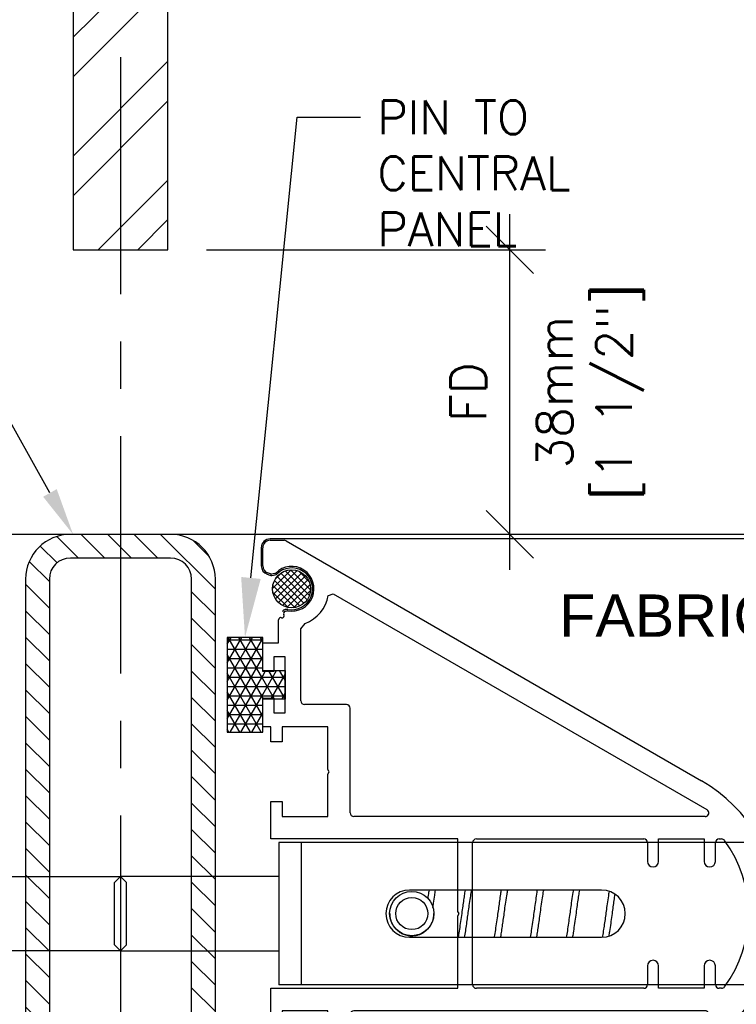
# Model space of a CAD drawing. Header units: inches. Extents: x 0 to 70.2, y -46 to 53.5.
# Tile 15 of 33: x 40.7 to 44.5, y 9.4 to 14.6. Entities that reach past the tile are written whole.
import ezdxf
from ezdxf import colors
from ezdxf.entities.mleader import LeaderData, LeaderLine
from ezdxf.math import Vec2, Vec3

# ---------------------------------------------------------------- set-up
doc = ezdxf.new("R2010")
doc.units = ezdxf.units.IN
doc.header["$MEASUREMENT"] = 0
doc.linetypes.add('CENTER', pattern=[2, 1.25, -0.25, 0.25, -0.25])
for name, color, linetype in [('1-ARCH', 1, 'Continuous'), ('1-DIM', 4, 'Continuous'), ('1-MOUNT', 155, 'Continuous'), ('1-PANEL EDGE', 2, 'Continuous'), ('1-REF', 4, 'Continuous'), ('1-TEXT', 2, 'Continuous')]:
    doc.layers.add(name, color=color, linetype=linetype)
doc.styles.add('TEXT', font='romans.shx')
doc.dimstyles.new('DIM 6-12', dxfattribs={"dimscale": 2, "dimtxt": 0.09375, "dimasz": 0.125, "dimexe": 0.09375, "dimexo": 0.09375, "dimgap": 0.0625, "dimtad": 1, "dimdec": 5, "dimzin": 3, "dimdsep": 46, "dimlunit": 5, "dimtxsty": 'TEXT', "dimblk": 'OBLIQUE', "dimcen": 0.09375, "dimdle": 0.09375, "dimclrd": 256, "dimclre": 4, "dimclrt": 2, "dimadec": 0, "dimazin": 0, "dimtfac": 1, "dimtdec": 5, "dimtmove": 0, "dimatfit": 3, "dimfxl": 0, "dimtolj": 1, "dimtzin": 0, "dimlwd": -1, "dimlwe": -1, "dimarcsym": 0})
pattern_1 = [(0, (-16416.084545, -5642.723653), (0, 0.04921259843), []), (60, (-16416.084545, -5642.723653), (-0.04261936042, 0.02460629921), []), (120, (-16416.084545, -5642.723653), (-0.04261936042, -0.02460629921), [])]
pattern_2 = [(45, (2997.087934, -1573.533156), (-0.01767766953, 0.01767766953), []), (135, (2997.087934, -1573.533156), (-0.01767766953, -0.01767766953), [])]

# ---------------------------------------------------------------- blocks, each defined once
blk = doc.blocks.new('Rahmenprofil')
at = {"layer": '1-MOUNT'}
for p, q in [((-0.1, 60), (1.77, 60)), ((2.02, 59.93), (57.66, 27.81)), ((-1.1, 56.57), (-1.1, 59)), ((-0.08, 55.5), (-0.45, 55.63)), ((0.52, 55.56), (0.07, 55.48)), ((7.68, 52.6), (8.32, 52.83)), ((8.32, 52.83), (58.37, 23.93)), ((1.94, 50.53), (2.13, 50.56)), ((1, 46.29), (1, 49.35)), ((4, 48.14), (4.58, 48.85)), ((4, 38.5), (4, 48.14)), ((-1.1, 42.45), (-1.1, 46.29)), ((-1.1, 46.29), (1, 46.29)), ((1.9, 44.4), (0.4, 44.4)), ((0.4, 44.4), (0.4, 42.45)), ((1.9, 36.9), (1.9, 44.4)), ((0.4, 42.45), (-1.1, 42.45)), ((-1.1, 35), (-1.1, 38.85)), ((-1.1, 38.85), (0.4, 38.85)), ((0.4, 38.85), (0.4, 36.9)), ((10.1, 38), (4.5, 38)), ((10.6, 23.5), (10.6, 37.5)), ((0.4, 36.9), (1.9, 36.9)), ((0, 35), (-1.1, 35)), ((0, 33), (0, 35)), ((7.6, 35), (1.5, 35)), ((1.5, 35), (1.5, 33)), ((7.6, 29.3), (7.6, 35)), ((1.5, 33), (0, 33)), ((7.8, 29), (7.6, 29.3)), ((7.6, 28.7), (7.8, 29)), ((7.6, 23), (7.6, 28.7)), ((0, 20), (0, 25)), ((0, 25), (1.5, 25)), ((1.5, 25), (1.5, 23)), ((1.5, 23), (7.6, 23)), ((58.12, 23), (11.1, 23)), ((25, 20), (0, 20)), ((25, 10.3), (25, 20)), ((27.5, 20), (49.9, 20)), ((51.9, 17), (51.9, 20)), ((51.9, 20), (58, 20)), ((58, 20), (58, 17)), ((60, 20), (60.33, 20)), ((27, 0.5), (27, 19.5)), ((50.4, 19.5), (50.4, 17)), ((59.5, 17), (59.5, 19.5)), ((25.2, 10), (25, 10.3)), ((25, 9.7), (25.2, 10)), ((25, 0), (25, 9.7)), ((50.4, 3), (50.4, 0.5)), ((51.9, 0), (51.9, 3)), ((58, 3), (58, 0)), ((59.5, 0.5), (59.5, 3)), ((0, -5), (0, 0)), ((0, 0), (25, 0)), ((49.9, 0), (27.5, 0)), ((58, 0), (51.9, 0)), ((60.33, 0), (60, 0)), ((7.6, -3), (1.5, -3)), ((1.5, -3), (1.5, -5)), ((7.6, -8.7), (7.6, -3)), ((8.32, -32.83), (58.37, -3.93)), ((10.6, -3.5), (10.6, -17.5)), ((58.12, -3), (11.1, -3)), ((1.5, -5), (0, -5)), ((57.66, -7.81), (2.02, -39.93)), ((7.8, -9), (7.6, -8.7)), ((7.6, -9.3), (7.8, -9)), ((7.6, -15), (7.6, -9.3)), ((0, -15), (0, -13)), ((0, -13), (1.5, -13)), ((1.5, -13), (1.5, -15)), ((-1.1, -18.85), (-1.1, -15)), ((-1.1, -15), (0, -15)), ((1.5, -15), (7.6, -15)), ((1.9, -16.9), (0.4, -16.9)), ((0.4, -16.9), (0.4, -18.85)), ((1.9, -24.4), (1.9, -16.9)), ((10.1, -18), (4.5, -18)), ((0.4, -18.85), (-1.1, -18.85)), ((4, -18.5), (4, -28.14)), ((-1.1, -26.29), (-1.1, -22.45)), ((-1.1, -22.45), (0.4, -22.45)), ((0.4, -22.45), (0.4, -24.4)), ((0.4, -24.4), (1.9, -24.4)), ((1, -26.29), (-1.1, -26.29)), ((1, -29.35), (1, -26.29)), ((4, -28.14), (4.58, -28.85)), ((2.13, -30.56), (1.94, -30.53)), ((7.68, -32.6), (8.32, -32.83)), ((-0.45, -35.63), (-0.08, -35.5)), ((0.07, -35.48), (0.52, -35.56)), ((-1.1, -39), (-1.1, -36.57)), ((1.77, -40), (-0.1, -40))]:
    blk.add_line(p, q, dxfattribs=at)
for centre, radius, start, end in [((-0.1, 59), 1, 90, 180), ((1.77, 59.5), 0.5, 60, 90), ((-0.1, 56.57), 1, 180, 249.6578), ((0.02, 55.78), 0.3, 249.6578, 279.6578), ((0.49, 55.76), 0.2, 279.6578, 315.3169), ((2.76, 53.51), 3, 259.2937, 135.3169), ((2.76, 53.51), 5, 291.3304, 349.5634), ((1.99, 50.23), 0.3, 99.6578, 211.625), ((2.17, 50.36), 0.2, 79.2937, 99.6578), ((1.3, 49.35), 0.3, 72.1882, 180), ((1.48, 49.92), 0.3, 252.1882, 31.625), ((4.5, 38.5), 0.5, 180, 270), ((10.1, 37.5), 0.5, 0, 90), ((47.37, 10), 20.56, 300, 60), ((58.12, 23.5), 0.5, 270, 60), ((11.1, 23.5), 0.5, 180, 270), ((27.5, 19.5), 0.5, 90, 180), ((49.9, 19.5), 0.5, 0, 90), ((60, 19.5), 0.5, 90, 180), ((60.33, 19.5), 0.5, 36.2539, 90), ((47.37, 10), 16.56, 323.7461, 36.2539), ((51.15, 17), 0.75, 180, 0), ((58.75, 17), 0.75, 180, 0), ((51.15, 3), 0.75, 0, 180), ((58.75, 3), 0.75, 0, 180), ((27.5, 0.5), 0.5, 180, 270), ((49.9, 0.5), 0.5, 270, 0), ((60, 0.5), 0.5, 180, 270), ((60.33, 0.5), 0.5, 270, 323.7461), ((11.1, -3.5), 0.5, 90, 180), ((58.12, -3.5), 0.5, 300, 90), ((4.5, -18.5), 0.5, 90, 180), ((10.1, -17.5), 0.5, 270, 0), ((2.76, -33.51), 5, 10.4366, 68.6696), ((1.3, -29.35), 0.3, 180, 287.8118), ((1.48, -29.92), 0.3, 328.375, 107.8118), ((1.99, -30.23), 0.3, 148.375, 260.3422), ((2.76, -33.51), 3, 224.6831, 100.7063), ((2.17, -30.36), 0.2, 260.3422, 280.7063), ((0.02, -35.78), 0.3, 80.3422, 110.3422), ((0.49, -35.76), 0.2, 44.6831, 80.3422), ((-0.1, -36.57), 1, 110.3422, 180), ((-0.1, -39), 1, 180, 270), ((1.77, -39.5), 0.5, 270, 300)]:
    blk.add_arc(centre, radius, start, end, dxfattribs=at)
blk = doc.blocks.new('LF_SpringBolt3')
at = {"layer": '1-MOUNT'}
for p, q in [((-23.94, 9.52), (-23.94, -9.52)), ((-20.97, 9.52), (-23.94, 9.52)), ((-20.97, 9.52), (-20.97, -9.52)), ((60.58, 9.52), (-20.97, 9.52)), ((-45.14, 4.98), (-45.95, 4.17)), ((-45.95, -4.17), (-45.95, 4.17)), ((-23.94, 4.98), (-45.14, 4.98)), ((-45.14, 4.98), (-45.14, -4.98)), ((19.27, 3.16), (-6.46, 3.16)), ((-9.11, 0.01), (-9.11, 0)), ((-3.18, 0), (-3.18, 0.01)), ((-6.46, -3.16), (19.27, -3.16)), ((-45.95, -4.17), (-45.14, -4.98)), ((-45.14, -4.98), (-23.94, -4.98)), ((-20.97, -9.52), (-23.94, -9.52)), ((60.58, -9.52), (-20.97, -9.52))]:
    blk.add_line(p, q, dxfattribs=at)
for radius in [2.97, 2.15]:
    blk.add_circle((-6.15, 0.01), radius, dxfattribs=at)
for centre, start, end in [((-6.46, 0), 90, 270), ((19.27, 0), 270, 90)]:
    blk.add_arc(centre, 3.16, start, end, dxfattribs=at)
for points, knots in [([(-3.84, 3.16), (-3.88, 2.93), (-3.93, 2.57), (-3.99, 2.17), (-4.01, 2.03)], [0, 0, 0, 0, 0.6378752, 1, 1, 1, 1]), ([(-3.32, 0.81), (-3.29, 1.01), (-3.21, 1.58), (-3.09, 2.37), (-3.01, 2.91), (-2.97, 3.13)], [0, 0, 0, 0, 0.241534, 0.691453, 1, 1, 1, 1]), ([(0.98, 3.16), (0.95, 2.92), (0.87, 2.44), (0.75, 1.63), (0.63, 0.73), (0.49, -0.27), (0.34, -1.33), (0.19, -2.31), (0.1, -2.92), (0.05, -3.16), (0.05, -3.16)], [0, 0, 0, 0, 0.120837, 0.24625, 0.377183, 0.523505, 0.688433, 0.855096, 0.997092, 1, 1, 1, 1]), ([(0.93, -3.16), (0.97, -2.88), (1.07, -2.32), (1.2, -1.41), (1.33, -0.5), (1.45, 0.42), (1.59, 1.39), (1.73, 2.35), (1.82, 2.91), (1.86, 3.16)], [0, 0, 0, 0, 0.150741, 0.2964635, 0.4316106, 0.5604669, 0.7055656, 0.8682566, 1, 1, 1, 1]), ([(5.81, 3.16), (5.78, 2.97), (5.71, 2.52), (5.59, 1.73), (5.47, 0.83), (5.34, -0.11), (5.19, -1.13), (5.04, -2.15), (4.94, -2.84), (4.88, -3.13), (4.88, -3.16)], [0, 0, 0, 0, 0.097133, 0.2369338, 0.3666821, 0.5007488, 0.6530897, 0.8220158, 0.9828218, 1, 1, 1, 1]), ([(5.75, -3.16), (5.77, -3.08), (5.82, -2.76), (5.92, -2.13), (6.04, -1.3), (6.17, -0.41), (6.3, 0.55), (6.44, 1.58), (6.58, 2.49), (6.66, 2.99), (6.69, 3.16)], [0, 0, 0, 0, 0.046997, 0.181494, 0.312591, 0.44025, 0.578891, 0.735808, 0.906679, 1, 1, 1, 1]), ([(10.64, 3.16), (10.62, 3.06), (10.56, 2.66), (10.44, 1.87), (10.3, 0.87), (10.16, -0.14), (10.01, -1.2), (9.86, -2.25), (9.75, -2.87), (9.7, -3.16)], [0, 0, 0, 0, 0.0532998, 0.2154366, 0.365836, 0.5051875, 0.6614234, 0.8394436, 1, 1, 1, 1]), ([(10.58, -3.16), (10.59, -3.08), (10.65, -2.77), (10.74, -2.15), (10.87, -1.29), (11.01, -0.32), (11.15, 0.75), (11.31, 1.83), (11.43, 2.65), (11.49, 3.05), (11.51, 3.16)], [0, 0, 0, 0, 0.0480838, 0.1736446, 0.3081735, 0.4535158, 0.6104099, 0.7815459, 0.9413027, 1, 1, 1, 1]), ([(15.47, 3.16), (15.45, 3.06), (15.37, 2.62), (15.25, 1.77), (15.1, 0.72), (14.97, -0.29), (14.82, -1.3), (14.68, -2.29), (14.58, -2.88), (14.53, -3.16)], [0, 0, 0, 0, 0.056397, 0.233949, 0.390134, 0.529663, 0.680422, 0.843136, 1, 1, 1, 1]), ([(15.4, -3.16), (15.44, -2.97), (15.52, -2.48), (15.65, -1.57), (15.81, -0.49), (15.95, 0.58), (16.09, 1.56), (16.22, 2.42), (16.3, 2.92), (16.34, 3.16)], [0, 0, 0, 0, 0.106215, 0.264768, 0.437063, 0.595219, 0.741555, 0.877063, 1, 1, 1, 1]), ([(20.26, 2.97), (20.24, 2.86), (20.17, 2.43), (20.05, 1.61), (19.91, 0.6), (19.79, -0.34), (19.66, -1.24), (19.52, -2.12), (19.42, -2.79), (19.37, -3.09), (19.36, -3.15)], [0, 0, 0, 0, 0.057718, 0.232397, 0.388826, 0.526345, 0.661832, 0.807932, 0.963476, 1, 1, 1, 1]), ([(20.26, -2.98), (20.29, -2.78), (20.38, -2.26), (20.52, -1.33), (20.67, -0.28), (20.8, 0.69), (20.92, 1.57), (21.01, 2.2), (21.06, 2.52), (21.07, 2.59)], [0, 0, 0, 0, 0.122851, 0.320395, 0.502939, 0.664, 0.811265, 0.962056, 1, 1, 1, 1]), ([(-9.11, 0), (-9.11, -0.07), (-9.11, -0.22), (-9.08, -0.45), (-9.04, -0.67), (-8.96, -0.96), (-8.82, -1.31), (-8.59, -1.7), (-8.3, -2.05), (-8.01, -2.32), (-7.74, -2.51), (-7.51, -2.64), (-7.27, -2.75), (-6.97, -2.85), (-6.61, -2.94), (-6.2, -2.97), (-5.78, -2.95), (-5.38, -2.87), (-4.99, -2.74), (-4.61, -2.55), (-4.25, -2.3), (-3.97, -2.02), (-3.76, -1.77), (-3.62, -1.55), (-3.49, -1.32), (-3.38, -1.07), (-3.3, -0.83), (-3.24, -0.58), (-3.2, -0.33), (-3.18, -0.13), (-3.19, -0.02), (-3.19, 0)], [0, 0, 0, 0, 0.023421, 0.047024, 0.071189, 0.09554, 0.14249, 0.190629, 0.241214, 0.292972, 0.321092, 0.349414, 0.378424, 0.407702, 0.450714, 0.494929, 0.537966, 0.582295, 0.625059, 0.668737, 0.718873, 0.770138, 0.798363, 0.826795, 0.855925, 0.885321, 0.911617, 0.938141, 0.965431, 0.993005, 1, 1, 1, 1])]:
    blk.add_open_spline(points, degree=3, knots=knots, dxfattribs=at)
blk = doc.blocks.new('_Oblique')
at = {"color": 0, "linetype": 'ByBlock', "lineweight": -2}
blk.add_line((-0.5, -0.5), (0.5, 0.5), dxfattribs=at)
blk = doc.blocks.new('*D66')
at = {"layer": '1-DIM', "transparency": 16777216}
blk.add_line((43.3137, 11.7305), (43.3137, 13.6055), dxfattribs=at)
at = {"layer": '1-DIM', "color": 4, "transparency": 16777216}
for p, q in [((41.7141, 13.418), (43.5012, 13.418)), ((41.7141, 11.918), (43.5012, 11.918))]:
    blk.add_line(p, q, dxfattribs=at)
at = {"layer": 'Defpoints', "color": 0, "transparency": 16777216}
for p in [(41.5266, 13.418), (43.3137, 13.418), (41.5266, 11.918)]:
    blk.add_point(p, dxfattribs=at)
at = {"layer": '1-DIM', "transparency": 16777216, "xscale": 0.25, "yscale": 0.25, "zscale": 0.25}
for p, rotation in [((43.3137, 13.418), 90), ((43.3137, 11.918), 270)]:
    blk.add_blockref('_Oblique', p, dxfattribs=dict(at, rotation=rotation))
at = {"layer": '1-DIM', "color": 2, "transparency": 16777216, "char_height": 0.1875, "attachment_point": 5, "rotation": 90, "style": 'TEXT', "bg_fill": 3, "box_fill_scale": 1.25, "bg_fill_color": 256, "bg_fill_true_color": 13158600, "bg_fill_transparency": 0}
for s, insert in [('\\A1;38mm\\P[1 1/2"]', (43.7378, 12.668)), ('\\A1;FD', (43.0949, 12.668))]:
    blk.add_mtext(s, dxfattribs=dict(at, insert=insert))
blk = doc.blocks.new('*D67')
at = {"layer": '1-DIM', "transparency": 16777216}
blk.add_line((44.9069, 11.7305), (44.9069, 21.4731), dxfattribs=at)
at = {"layer": '1-DIM', "color": 4, "transparency": 16777216}
for p, q in [((42.0925, 21.2856), (45.0944, 21.2856)), ((42.0925, 11.918), (45.0944, 11.918))]:
    blk.add_line(p, q, dxfattribs=at)
at = {"layer": 'Defpoints', "color": 0, "transparency": 16777216}
for p in [(41.905, 21.2856), (44.9069, 21.2856), (41.905, 11.918)]:
    blk.add_point(p, dxfattribs=at)
at = {"layer": '1-DIM', "transparency": 16777216, "xscale": 0.25, "yscale": 0.25, "zscale": 0.25}
for p, rotation in [((44.9069, 21.2856), 90), ((44.9069, 11.918), 270)]:
    blk.add_blockref('_Oblique', p, dxfattribs=dict(at, rotation=rotation))
at = {"layer": '1-DIM', "color": 2, "transparency": 16777216, "char_height": 0.1875, "attachment_point": 5, "rotation": 90, "style": 'TEXT', "bg_fill": 3, "box_fill_scale": 1.25, "bg_fill_color": 256, "bg_fill_true_color": 13158600, "bg_fill_transparency": 0}
for s, insert in [('\\A1;NOM. 305mm [12"]', (45.1748, 16.6018)), ('\\A1;FD', (44.6881, 16.6018))]:
    blk.add_mtext(s, dxfattribs=dict(at, insert=insert))

msp = doc.modelspace()

# ---------------------------------------------------------------- hatches: boundary and pattern name
at = {"layer": '1-ARCH'}
h = msp.add_hatch(dxfattribs=at)
h.set_pattern_fill('ANSI32', color=8, scale=1.181102)
h.set_pattern_definition([(45, (-17159.006, -5643.2826), (-0.313187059, 0.313187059), []), (45, (-17158.79723, -5643.2826), (-0.313187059, 0.313187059), [])])
h.paths.add_polyline_path([(41.511158, 21.285554), (41.011158, 21.285554), (41.011158, 13.417971), (41.511158, 13.417971)])
h = msp.add_hatch(dxfattribs=at)
h.set_pattern_fill('ANSI31', color=8, scale=0.787402, angle=90)
h.set_pattern_definition([(135, (5784.92534, -16488.88455), (-0.06959712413, -0.06959712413), [])])
h.paths.add_polyline_path([(41.761158, 11.681748), (41.761158, 9.917968), (41.636158, 9.917968), (41.636158, 11.681748, 0.41421356), (41.524937, 11.792968), (40.997378, 11.792968, 0.41421356), (40.886158, 11.681748), (40.886158, 10.065606), (40.761158, 10.065606), (40.761158, 11.681748, -0.41421356), (40.997378, 11.917968), (41.524937, 11.917968, -0.41421356)])
h.paths.add_polyline_path([(41.761158, 9.917968), (41.761158, 9.532145), (41.636158, 9.532145), (41.636158, 9.74868), (41.636158, 9.917968)])
h.paths.add_polyline_path([(41.761158, 9.532145), (41.761158, 8.701057), (41.761158, 8.154189, -0.41421356), (41.524937, 7.917968), (40.997378, 7.917968, -0.41421356), (40.761158, 8.154189), (40.761158, 9.77033), (40.886158, 9.77033), (40.886158, 8.154189, 0.41421356), (40.997378, 8.042968), (41.524937, 8.042968, 0.41421356), (41.636158, 8.154189), (41.636158, 9.532145)])
h.paths.add_polyline_path([(40.886158, 10.065606), (40.886158, 9.917968), (40.761158, 9.917968), (40.761158, 10.065606)], flags=17)
h.paths.add_polyline_path([(40.886158, 9.917968), (40.886158, 9.77033), (40.761158, 9.77033), (40.761158, 9.917968)])
at = {"layer": '1-MOUNT'}
h = msp.add_hatch(dxfattribs=at)
h.set_pattern_fill('ANSI37', color=8, scale=0.007874, style=0, pattern_type=2)
h.set_pattern_definition(pattern_2)
h.paths.add_polyline_path([(42.06295, 11.630811), (42.062975, 11.633036), (42.06305, 11.635281), (42.063177, 11.637542), (42.063356, 11.63982), (42.063589, 11.642112), (42.063878, 11.644416), (42.064222, 11.646731), (42.064624, 11.649055), (42.065084, 11.651386), (42.065603, 11.653722), (42.066182, 11.65606), (42.066821, 11.658399), (42.067521, 11.660737), (42.068282, 11.66307), (42.069105, 11.665398), (42.06999, 11.667717), (42.070937, 11.670025), (42.071947, 11.672321), (42.073018, 11.6746), (42.074151, 11.676861), (42.075346, 11.679102), (42.076602, 11.681319), (42.077918, 11.683511), (42.079294, 11.685676), (42.080728, 11.68781), (42.082221, 11.689911), (42.083769, 11.691977), (42.085374, 11.694006), (42.087032, 11.695996), (42.088743, 11.697944), (42.090505, 11.699849), (42.092317, 11.701707), (42.094176, 11.703519), (42.09608, 11.705281), (42.098028, 11.706992), (42.100018, 11.70865), (42.102047, 11.710255), (42.104113, 11.711804), (42.106214, 11.713296), (42.108348, 11.71473), (42.110513, 11.716106), (42.112705, 11.717422), (42.114922, 11.718678), (42.117163, 11.719873), (42.119424, 11.721006), (42.121704, 11.722077), (42.123999, 11.723087), (42.126307, 11.724034), (42.128626, 11.724919), (42.130954, 11.725742), (42.133287, 11.726504), (42.135625, 11.727203), (42.137964, 11.727842), (42.140303, 11.728421), (42.142638, 11.72894), (42.144969, 11.7294), (42.147293, 11.729802), (42.149608, 11.730146), (42.151912, 11.730435), (42.154204, 11.730668), (42.156482, 11.730847), (42.158743, 11.730974), (42.160988, 11.731049), (42.163213, 11.731074), (42.165439, 11.731049), (42.167683, 11.730974), (42.169945, 11.730847), (42.172222, 11.730668), (42.174514, 11.730435), (42.176818, 11.730146), (42.179133, 11.729802), (42.181457, 11.7294), (42.183788, 11.72894), (42.186124, 11.728421), (42.188462, 11.727842), (42.190801, 11.727203), (42.193139, 11.726504), (42.195473, 11.725742), (42.1978, 11.724919), (42.200119, 11.724034), (42.202428, 11.723087), (42.204723, 11.722077), (42.207002, 11.721006), (42.209263, 11.719873), (42.211504, 11.718678), (42.213721, 11.717422), (42.215914, 11.716106), (42.218078, 11.71473), (42.220212, 11.713296), (42.222313, 11.711804), (42.224379, 11.710255), (42.226409, 11.70865), (42.228398, 11.706992), (42.230346, 11.705281), (42.232251, 11.703519), (42.23411, 11.701707), (42.235921, 11.699849), (42.237683, 11.697944), (42.239394, 11.695996), (42.241052, 11.694006), (42.242657, 11.691977), (42.244206, 11.689911), (42.245698, 11.68781), (42.247133, 11.685676), (42.248508, 11.683511), (42.249824, 11.681319), (42.25108, 11.679102), (42.252275, 11.676861), (42.253408, 11.6746), (42.25448, 11.672321), (42.255489, 11.670025), (42.256436, 11.667717), (42.257321, 11.665398), (42.258144, 11.66307), (42.258906, 11.660737), (42.259606, 11.658399), (42.260245, 11.65606), (42.260823, 11.653722), (42.261342, 11.651386), (42.261802, 11.649055), (42.262204, 11.646731), (42.262548, 11.644416), (42.262837, 11.642112), (42.26307, 11.63982), (42.26325, 11.637542), (42.263376, 11.635281), (42.263451, 11.633036), (42.263476, 11.630811), (42.263451, 11.628586), (42.263376, 11.626341), (42.26325, 11.62408), (42.26307, 11.621802), (42.262837, 11.61951), (42.262548, 11.617206), (42.262204, 11.614891), (42.261802, 11.612567), (42.261342, 11.610236), (42.260823, 11.6079), (42.260245, 11.605562), (42.259606, 11.603223), (42.258906, 11.600885), (42.258144, 11.598552), (42.257321, 11.596224), (42.256436, 11.593905), (42.255489, 11.591597), (42.25448, 11.589301), (42.253408, 11.587022), (42.252275, 11.584761), (42.25108, 11.58252), (42.249824, 11.580303), (42.248508, 11.578111), (42.247133, 11.575946), (42.245698, 11.573812), (42.244206, 11.571711), (42.242657, 11.569645), (42.241052, 11.567616), (42.239394, 11.565626), (42.237683, 11.563678), (42.235921, 11.561773), (42.23411, 11.559915), (42.232251, 11.558103), (42.230346, 11.556341), (42.228398, 11.55463), (42.226409, 11.552972), (42.224379, 11.551367), (42.222313, 11.549818), (42.220212, 11.548326), (42.218078, 11.546892), (42.215914, 11.545516), (42.213721, 11.5442), (42.211504, 11.542944), (42.209263, 11.541749), (42.207002, 11.540616), (42.204723, 11.539545), (42.202428, 11.538535), (42.200119, 11.537588), (42.1978, 11.536703), (42.195473, 11.53588), (42.193139, 11.535118), (42.190801, 11.534419), (42.188462, 11.53378), (42.186124, 11.533201), (42.183788, 11.532682), (42.181457, 11.532222), (42.179133, 11.53182), (42.176818, 11.531476), (42.174514, 11.531187), (42.172222, 11.530954), (42.169945, 11.530775), (42.167683, 11.530648), (42.165439, 11.530573), (42.163213, 11.530548), (42.160988, 11.530573), (42.158743, 11.530648), (42.156482, 11.530775), (42.154204, 11.530954), (42.151912, 11.531187), (42.149608, 11.531476), (42.147293, 11.53182), (42.144969, 11.532222), (42.142638, 11.532682), (42.140303, 11.533201), (42.137964, 11.53378), (42.135625, 11.534419), (42.133287, 11.535118), (42.130954, 11.53588), (42.128626, 11.536703), (42.126307, 11.537588), (42.123999, 11.538535), (42.121704, 11.539545), (42.119424, 11.540616), (42.117163, 11.541749), (42.114922, 11.542944), (42.112705, 11.5442), (42.110513, 11.545516), (42.108348, 11.546892), (42.106214, 11.548326), (42.104113, 11.549818), (42.102047, 11.551367), (42.100018, 11.552972), (42.098028, 11.55463), (42.09608, 11.556341), (42.094176, 11.558103), (42.092317, 11.559915), (42.090505, 11.561773), (42.088743, 11.563678), (42.087032, 11.565626), (42.085374, 11.567616), (42.083769, 11.569645), (42.082221, 11.571711), (42.080728, 11.573812), (42.079294, 11.575946), (42.077918, 11.578111), (42.076602, 11.580303), (42.075346, 11.58252), (42.074151, 11.584761), (42.073018, 11.587022), (42.071947, 11.589301), (42.070937, 11.591597), (42.06999, 11.593905), (42.069105, 11.596224), (42.068282, 11.598552), (42.067521, 11.600885), (42.066821, 11.603223), (42.066182, 11.605562), (42.065603, 11.6079), (42.065084, 11.610236), (42.064624, 11.612567), (42.064222, 11.614891), (42.063878, 11.617206), (42.063589, 11.61951), (42.063356, 11.621802), (42.063177, 11.62408), (42.06305, 11.626341), (42.062975, 11.628586)], flags=0)
h = msp.add_hatch(dxfattribs=at)
h.set_pattern_fill('ANSI37', color=256, scale=0.007874, style=0, pattern_type=2)
h.set_pattern_definition(pattern_2)
h.paths.add_polyline_path([(42.06295, 11.630809), (42.062975, 11.633035), (42.06305, 11.635279), (42.063177, 11.637541), (42.063356, 11.639818), (42.063589, 11.64211), (42.063878, 11.644414), (42.064222, 11.646729), (42.064624, 11.649053), (42.065084, 11.651384), (42.065603, 11.65372), (42.066182, 11.656058), (42.066821, 11.658397), (42.067521, 11.660735), (42.068282, 11.663069), (42.069105, 11.665396), (42.06999, 11.667715), (42.070937, 11.670024), (42.071947, 11.672319), (42.073018, 11.674598), (42.074151, 11.676859), (42.075346, 11.6791), (42.076602, 11.681318), (42.077918, 11.68351), (42.079294, 11.685674), (42.080728, 11.687808), (42.082221, 11.689909), (42.08377, 11.691975), (42.085374, 11.694005), (42.087032, 11.695994), (42.088743, 11.697942), (42.090505, 11.699847), (42.092317, 11.701706), (42.094176, 11.703517), (42.09608, 11.705279), (42.098028, 11.70699), (42.100018, 11.708648), (42.102047, 11.710253), (42.104113, 11.711802), (42.106214, 11.713294), (42.108348, 11.714729), (42.110513, 11.716104), (42.112705, 11.71742), (42.114922, 11.718676), (42.117163, 11.719871), (42.119424, 11.721004), (42.121704, 11.722076), (42.123999, 11.723085), (42.126307, 11.724032), (42.128626, 11.724917), (42.130954, 11.72574), (42.133287, 11.726502), (42.135625, 11.727202), (42.137964, 11.727841), (42.140303, 11.728419), (42.142638, 11.728938), (42.144969, 11.729398), (42.147293, 11.7298), (42.149608, 11.730145), (42.151912, 11.730433), (42.154204, 11.730666), (42.156482, 11.730846), (42.158743, 11.730972), (42.160988, 11.731047), (42.163213, 11.731072), (42.165439, 11.731047), (42.167683, 11.730972), (42.169945, 11.730846), (42.172222, 11.730666), (42.174514, 11.730433), (42.176818, 11.730145), (42.179133, 11.7298), (42.181457, 11.729398), (42.183788, 11.728938), (42.186124, 11.728419), (42.188462, 11.727841), (42.190801, 11.727202), (42.193139, 11.726502), (42.195473, 11.72574), (42.1978, 11.724917), (42.200119, 11.724032), (42.202428, 11.723085), (42.204723, 11.722076), (42.207002, 11.721004), (42.209263, 11.719871), (42.211504, 11.718676), (42.213722, 11.71742), (42.215914, 11.716104), (42.218078, 11.714729), (42.220212, 11.713294), (42.222313, 11.711802), (42.224379, 11.710253), (42.226409, 11.708648), (42.228398, 11.70699), (42.230346, 11.705279), (42.232251, 11.703517), (42.23411, 11.701706), (42.235921, 11.699847), (42.237683, 11.697942), (42.239394, 11.695994), (42.241052, 11.694005), (42.242657, 11.691975), (42.244206, 11.689909), (42.245698, 11.687808), (42.247133, 11.685674), (42.248508, 11.68351), (42.249824, 11.681318), (42.25108, 11.6791), (42.252275, 11.676859), (42.253408, 11.674598), (42.25448, 11.672319), (42.255489, 11.670024), (42.256436, 11.667715), (42.257321, 11.665396), (42.258144, 11.663069), (42.258906, 11.660735), (42.259606, 11.658397), (42.260245, 11.656058), (42.260823, 11.65372), (42.261342, 11.651384), (42.261802, 11.649053), (42.262204, 11.646729), (42.262548, 11.644414), (42.262837, 11.64211), (42.26307, 11.639818), (42.26325, 11.637541), (42.263376, 11.635279), (42.263451, 11.633035), (42.263476, 11.630809), (42.263451, 11.628584), (42.263376, 11.626339), (42.26325, 11.624078), (42.26307, 11.6218), (42.262837, 11.619508), (42.262548, 11.617204), (42.262204, 11.614889), (42.261802, 11.612565), (42.261342, 11.610234), (42.260823, 11.607899), (42.260245, 11.60556), (42.259606, 11.603221), (42.258906, 11.600884), (42.258144, 11.59855), (42.257321, 11.596222), (42.256436, 11.593903), (42.255489, 11.591595), (42.25448, 11.5893), (42.253408, 11.58702), (42.252275, 11.584759), (42.25108, 11.582518), (42.249824, 11.580301), (42.248508, 11.578109), (42.247133, 11.575944), (42.245698, 11.573811), (42.244206, 11.571709), (42.242657, 11.569643), (42.241052, 11.567614), (42.239394, 11.565624), (42.237683, 11.563676), (42.235921, 11.561772), (42.23411, 11.559913), (42.232251, 11.558101), (42.230346, 11.556339), (42.228398, 11.554628), (42.226409, 11.55297), (42.224379, 11.551366), (42.222313, 11.549817), (42.220212, 11.548324), (42.218078, 11.54689), (42.215914, 11.545514), (42.213722, 11.544198), (42.211504, 11.542942), (42.209263, 11.541747), (42.207002, 11.540614), (42.204723, 11.539543), (42.202428, 11.538533), (42.200119, 11.537586), (42.1978, 11.536701), (42.195473, 11.535878), (42.193139, 11.535117), (42.190801, 11.534417), (42.188462, 11.533778), (42.186124, 11.533199), (42.183788, 11.53268), (42.181457, 11.53222), (42.179133, 11.531819), (42.176818, 11.531474), (42.174514, 11.531185), (42.172222, 11.530952), (42.169945, 11.530773), (42.167683, 11.530646), (42.165439, 11.530571), (42.163213, 11.530547), (42.160988, 11.530571), (42.158743, 11.530646), (42.156482, 11.530773), (42.154204, 11.530952), (42.151912, 11.531185), (42.149608, 11.531474), (42.147293, 11.531819), (42.144969, 11.53222), (42.142638, 11.53268), (42.140303, 11.533199), (42.137964, 11.533778), (42.135625, 11.534417), (42.133287, 11.535117), (42.130954, 11.535878), (42.128626, 11.536701), (42.126307, 11.537586), (42.123999, 11.538533), (42.121704, 11.539543), (42.119424, 11.540614), (42.117163, 11.541747), (42.114922, 11.542942), (42.112705, 11.544198), (42.110513, 11.545514), (42.108348, 11.54689), (42.106214, 11.548324), (42.104113, 11.549817), (42.102047, 11.551366), (42.100018, 11.55297), (42.098028, 11.554628), (42.09608, 11.556339), (42.094176, 11.558101), (42.092317, 11.559913), (42.090505, 11.561772), (42.088743, 11.563676), (42.087032, 11.565624), (42.085374, 11.567614), (42.08377, 11.569643), (42.082221, 11.571709), (42.080728, 11.573811), (42.079294, 11.575944), (42.077918, 11.578109), (42.076602, 11.580301), (42.075346, 11.582518), (42.074151, 11.584759), (42.073018, 11.58702), (42.071947, 11.5893), (42.070937, 11.591595), (42.06999, 11.593903), (42.069105, 11.596222), (42.068282, 11.59855), (42.067521, 11.600884), (42.066821, 11.603221), (42.066182, 11.60556), (42.065603, 11.607899), (42.065084, 11.610234), (42.064624, 11.612565), (42.064222, 11.614889), (42.063878, 11.617204), (42.063589, 11.619508), (42.063356, 11.6218), (42.063177, 11.624078), (42.06305, 11.626339), (42.062975, 11.628584)], flags=0)
h = msp.add_hatch(dxfattribs=at)
h.set_pattern_fill('NET3', color=8, scale=0.393701)
h.set_pattern_definition(pattern_1)
h.paths.add_polyline_path([(42.011158, 11.374549), (41.823658, 11.374549), (41.823658, 10.874549), (42.011158, 10.874549)])
h = msp.add_hatch(dxfattribs=at)
h.set_pattern_fill('NET3', color=8, scale=0.393701)
h.set_pattern_definition(pattern_1)
h.paths.add_polyline_path([(42.129268, 11.199352), (42.070213, 11.199352), (42.070213, 11.195415), (42.011158, 11.195415), (42.011158, 11.053682), (42.070213, 11.053682), (42.070213, 11.049745), (42.129268, 11.049745)])

# ---------------------------------------------------------------- linework, layer by layer
at = {"layer": '1-ARCH'}
msp.add_lwpolyline([(41.011158, 13.417968), (41.511158, 13.417968), (41.511158, 21.285554), (41.011158, 21.285554)], close=True, dxfattribs=at)
for points in [[(41.761158, 11.681748, 0.41421356), (41.524937, 11.917968), (40.997378, 11.917968, 0.41421356), (40.761158, 11.681748), (40.761158, 8.154189, 0.41421356), (40.997378, 7.917968), (41.524937, 7.917968, 0.41421356), (41.761158, 8.154189)], [(41.636158, 11.681748, 0.41421356), (41.524937, 11.792968), (40.997378, 11.792968, 0.41421356), (40.886158, 11.681748), (40.886158, 8.154189, 0.41421356), (40.997378, 8.042968), (41.524937, 8.042968, 0.41421356), (41.636158, 8.154189)]]:
    msp.add_lwpolyline(points, format="xyb", close=True, dxfattribs=at)
at = {"layer": '1-MOUNT'}
for points in [[(42.011158, 11.199352), (42.011158, 11.374549), (41.823658, 11.374549), (41.823658, 10.874549), (42.011158, 10.874549), (42.011158, 11.049745)], [(42.011158, 11.199352), (42.129268, 11.199352), (42.129268, 11.049745), (42.011158, 11.049745)]]:
    msp.add_lwpolyline(points, dxfattribs=at)
for centre in [(42.163213, 11.630811), (42.163213, 11.630809)]:
    msp.add_circle(centre, 0.100263, dxfattribs=at)
at = {"layer": '1-PANEL EDGE'}
for p, q in [((51.878666, 11.917962), (30.862002, 11.917963)), ((51.878666, 11.89434), (42.050512, 11.894341)), ((42.003284, 11.847096), (42.003284, 11.751461)), ((42.034105, 11.707164), (42.048508, 11.701824)), ((42.058653, 11.700875), (42.076279, 11.703875)), ((42.137166, 11.522543), (42.129683, 11.521269))]:
    msp.add_line(p, q, dxfattribs=at)
for centre, radius, start, end in [((42.050528, 11.847096), 0.047244, 90, 180), ((42.050528, 11.751461), 0.047244, 180, 249.657808), ((42.163213, 11.630809), 0.110236, 259.293673, 135.316896), ((42.055351, 11.720281), 0.019685, 249.657808, 279.657808), ((42.073637, 11.719399), 0.015748, 279.657808, 315.316896), ((42.132986, 11.501863), 0.019685, 99.657808, 155.641403), ((42.139808, 11.507018), 0.015748, 79.293673, 99.657808)]:
    msp.add_arc(centre, radius, start, end, dxfattribs=at)
at = {"layer": '1-REF', "linetype": 'CENTER'}
msp.add_line((41.261158, 14.43474), (41.261158, 6.949293), dxfattribs=at)

# ---------------------------------------------------------------- block references
at = {"layer": '1-MOUNT', "yscale": 0.03937007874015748, "zscale": 0.03937007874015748}
for name, p, xscale in [('Rahmenprofil', (42.054465, 9.524262), 0.03937007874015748), ('LF_SpringBolt3', (39.483599, 9.917963), -0.03937007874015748), ('LF_SpringBolt3', (43.038717, 9.917963), 0.03937007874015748)]:
    msp.add_blockref(name, p, dxfattribs=dict(at, xscale=xscale))

# ---------------------------------------------------------------- texts
at = {"layer": '1-TEXT', "insert": (43.573844, 11.601073), "char_height": 0.22322835, "width": 5.41261503, "attachment_point": 1, "line_spacing_factor": 0.963855}
msp.add_mtext('{\\fArial|b0|i0|c0|p34;FABRIC: Sefar  Architecture IA-80-CL}', dxfattribs=at)

# ---------------------------------------------------------------- leaders
at = {"layer": '1-TEXT'}
ml = msp.add_multileader_mtext('Standard', dxfattribs=at)
ml.set_content('STRUCTURAL PERIMETER FRAME, DIMENSIONS TBD. BY REGISTERED ENGINEER\\P(NOT BY DECOUSTICS)', color=256, style='TEXT')
ml.set_leader_properties(color=4, linetype='ByLayer', lineweight=-1)
ml.build(insert=Vec2(0, 0))
ml.multileader.update_dxf_attribs({"dogleg_length": 0.36, "arrow_head_size": 0.25})
ctx = ml.context
ctx.base_point, ctx.char_height, ctx.arrow_head_size, ctx.landing_gap_size, ctx.plane_origin = Vec3(34.868084, 15.657635), 0.18, 0.25, 0.09, Vec3(38.775274, 14.553125)
ctx.text_align_type = 2
notes = []
notes.append((ctx, [(0, (1, 1, 0), (38.92237, 15.657635), (-1, 0), 0.36, [(0, [(41.011158, 11.917962)], 0, [])])]))
ctx.mtext.insert, ctx.mtext.width, ctx.mtext.alignment, ctx.mtext.flow_direction = Vec3(38.47237, 15.777635), 3.72492737, 3, 5
for ctx, leaders in notes:
    for number, flags, end, landing, length, lines in leaders:
        leader = LeaderData()
        leader.index, (leader.has_last_leader_line, leader.has_dogleg_vector, leader.attachment_direction) = number, flags
        leader.last_leader_point, leader.dogleg_vector, leader.dogleg_length = Vec3(end), Vec3(landing), length
        for number, points, colour, breaks in lines:
            line = LeaderLine()
            line.index, line.vertices, line.color, line.breaks = number, Vec3.list(points), colors.encode_raw_color(colour), breaks
            leader.lines.append(line)
        ctx.leaders.append(leader)

# ---------------------------------------------------------------- next in the draw order: dimensions: what is measured, and where the dimension line sits
at = {"layer": '1-DIM'}
dim = msp.add_linear_dim(base=(43.313694, 13.417968), p1=(41.526613, 11.917968), p2=(41.526613, 13.417968), angle=90, text='FD\\X38mm\\P[1 1/2"]', dimstyle='DIM 6-12', override={"dimpost": '"'}, dxfattribs=at)
dim.commit()
dim.dimension.update_dxf_attribs({"geometry": '*D66', "text_midpoint": (43.313694, 12.667968)})

# ---------------------------------------------------------------- next in the draw order: dimensions: what is measured, and where the dimension line sits
dim = msp.add_linear_dim(base=(44.906898, 21.285554), p1=(41.905041, 11.917961), p2=(41.905041, 21.285554), angle=90, text='FD\\XNOM. 305mm [12"]', dimstyle='DIM 6-12', override={"dimpost": '"'}, dxfattribs=at)
dim.commit()
dim.dimension.update_dxf_attribs({"geometry": '*D67', "text_midpoint": (44.906898, 16.601758)})

# ---------------------------------------------------------------- next in the draw order: leaders
at = {"layer": '1-TEXT'}
ml = msp.add_multileader_mtext('Standard', dxfattribs=at)
ml.set_content('PIN TO CENTRAL PANEL', color=256, style='TEXT')
ml.set_leader_properties(color=4, linetype='ByLayer', lineweight=-1)
ml.build(insert=Vec2(0, 0))
ml.multileader.update_dxf_attribs({"dogleg_length": 0.36, "arrow_head_size": 0.314961})
ctx = ml.context
ctx.base_point, ctx.char_height, ctx.arrow_head_size, ctx.landing_gap_size, ctx.plane_origin = Vec3(42.526071, 14.116918), 0.17716535, 0.314961, 0.09, Vec3(42.834031, 12.535383)
notes = []
notes.append((ctx, [(0, (1, 1, 0), (42.191637, 14.116918), (1, 0), 0.334434, [(0, [(41.917408, 11.374549)], 0, [])])]))
ctx.mtext.insert, ctx.mtext.width, ctx.mtext.flow_direction = Vec3(42.616071, 14.2055), 1.71256865, 5
for ctx, leaders in notes:
    for number, flags, end, landing, length, lines in leaders:
        leader = LeaderData()
        leader.index, (leader.has_last_leader_line, leader.has_dogleg_vector, leader.attachment_direction) = number, flags
        leader.last_leader_point, leader.dogleg_vector, leader.dogleg_length = Vec3(end), Vec3(landing), length
        for number, points, colour, breaks in lines:
            line = LeaderLine()
            line.index, line.vertices, line.color, line.breaks = number, Vec3.list(points), colors.encode_raw_color(colour), breaks
            leader.lines.append(line)
        ctx.leaders.append(leader)

doc.saveas('drawing.dxf')
